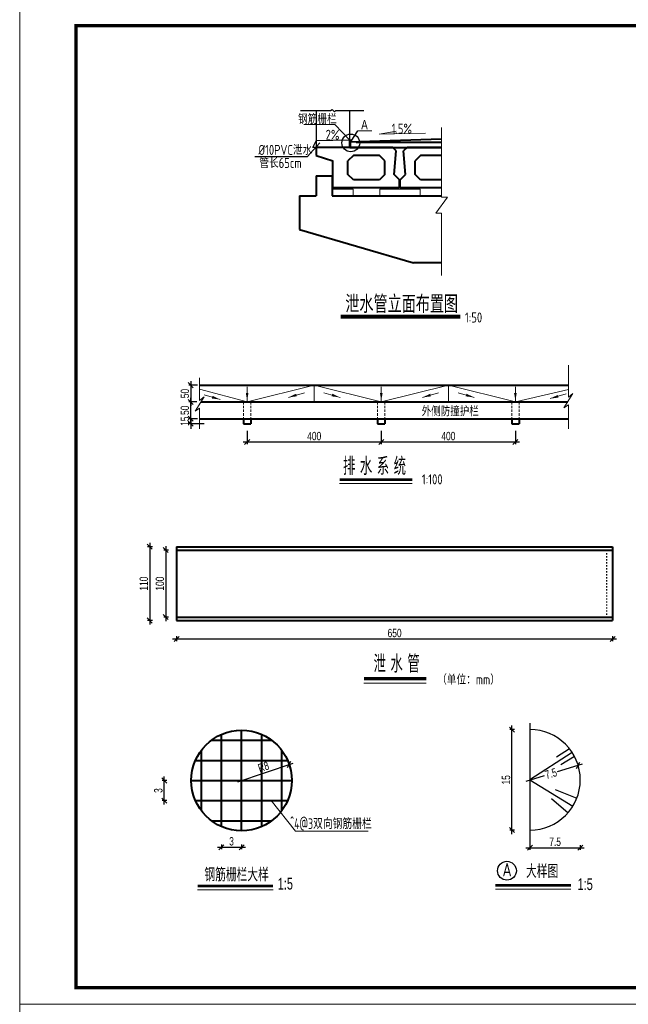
# Model space of a CAD drawing. Header units: inches. Extents: x 112594 to 193184, y 44995 to 116598.
# Tile 116 of 153: x 186820 to 188635, y 72034 to 74972. Entities that reach past the tile are written whole.
import ezdxf
from ezdxf.enums import TextEntityAlignment as Align

# ---------------------------------------------------------------- set-up
doc = ezdxf.new("R2010")
doc.units = ezdxf.units.IN
doc.header["$MEASUREMENT"] = 0
for name, pattern in [('ACAD_ISO03W100', [30, 12, -18]), ('DASHED', [19.05, 12.7, -6.35]), ('DASHED2', [0.375, 0.25, -0.125])]:
    doc.linetypes.add(name, pattern=pattern)
doc.layers.get('0').update_dxf_attribs({"lineweight": 15})
for name, color, linetype, lineweight in [('0标注', 6, 'Continuous', 18), ('0粗线', 1, 'Continuous', 40), ('0轮廓虚线', 2, 'DASHED2', 15), ('BM1', 7, 'Continuous', 15), ('文字', 7, 'Continuous', 20), ('标注', 7, 'Continuous', 18), ('粗线', 1, 'Continuous', 40), ('虚线', 2, 'ACAD_ISO03W100', 25), ('轮廓线', 1, 'Continuous', 40)]:
    doc.layers.add(name, color=color, linetype=linetype, lineweight=lineweight)
for name, color, linetype in [('尺寸', 7, 'Continuous'), ('粗线-可见轮廓线、钢筋、结构分缝线、材料分界线、断层线、岩性分界线', 1, 'Continuous'), ('细线-尺寸线和尺寸界限、剖面线、示坡线、重合剖面的轮廓线、钢筋图的构件轮廓线、表格中分隔线、引出线', 7, 'Continuous')]:
    doc.layers.add(name, color=color, linetype=linetype)
doc.styles.add('hz-e', font='hztxt_e.shx', dxfattribs={"width": 0.75, "bigfont": 'hztxt.shx'})
doc.styles.add('HZTXT', font='tssdeng.shx', dxfattribs={"width": 0.75, "bigfont": 'hztxt.shx'})
doc.dimstyles.new('1比100', dxfattribs={"dimtxt": 25, "dimasz": 15, "dimexe": 6.25, "dimexo": 6.25, "dimgap": 5, "dimtad": 1, "dimdec": 0, "dimzin": 0, "dimdsep": 46, "dimtxsty": 'hz-e', "dimblk": 'OBLIQUE', "dimcen": 0, "dimdle": 12, "dimclrd": 4, "dimclre": 4, "dimclrt": 4, "dimadec": 0, "dimazin": 0, "dimtfac": 0.05, "dimtdec": 0, "dimtix": 1, "dimtmove": 2, "dimatfit": 0, "dimfxl": 8, "dimfxlon": 1, "dimtolj": 1, "dimtzin": 0, "dimarcsym": 0})
doc.dimstyles.new('1比5', dxfattribs={"dimtxt": 25, "dimasz": 15, "dimexe": 6.25, "dimexo": 6.25, "dimgap": 5, "dimtad": 1, "dimdec": 0, "dimlfac": 0.05, "dimzin": 0, "dimdsep": 46, "dimtxsty": 'hz-e', "dimblk": 'OBLIQUE', "dimcen": 0, "dimdle": 12, "dimclrd": 4, "dimclre": 4, "dimclrt": 6, "dimadec": 0, "dimazin": 0, "dimtfac": 0.05, "dimtdec": 0, "dimtix": 1, "dimtmove": 2, "dimatfit": 0, "dimfxl": 8, "dimfxlon": 1, "dimtolj": 1, "dimtzin": 0, "dimarcsym": 0})
doc.dimstyles.new('1比50', dxfattribs={"dimtxt": 25, "dimasz": 15, "dimexe": 6.25, "dimexo": 6.25, "dimgap": 5, "dimtad": 1, "dimdec": 0, "dimlfac": 0.5, "dimzin": 0, "dimdsep": 46, "dimtxsty": 'hz-e', "dimblk": 'OBLIQUE', "dimcen": 0, "dimdle": 12, "dimclrd": 2, "dimclre": 2, "dimclrt": 2, "dimadec": 0, "dimazin": 0, "dimtfac": 0.05, "dimtdec": 0, "dimtix": 1, "dimtmove": 2, "dimatfit": 0, "dimfxl": 8, "dimfxlon": 1, "dimtolj": 1, "dimtzin": 0, "dimarcsym": 0})

# ---------------------------------------------------------------- blocks, each defined once
blk = doc.blocks.new('_Oblique')
at = {"color": 0, "linetype": 'ByBlock', "lineweight": -2}
blk.add_line((-0.5, -0.5), (0.5, 0.5), dxfattribs=at)
blk = doc.blocks.new('*D2047')
at = {"layer": '标注', "color": 2, "lineweight": -2}
for p, q in [((187275.8, 73124.6), (188599.8, 73124.6)), ((187287.8, 73132.6), (187287.8, 73118.3)), ((188587.8, 73132.6), (188587.8, 73118.3))]:
    blk.add_line(p, q, dxfattribs=at)
at = {"layer": '标注', "color": 2, "lineweight": -2, "xscale": 15, "yscale": 15, "zscale": 15, "rotation": 180}
blk.add_blockref('_Oblique', (187287.8, 73124.6), dxfattribs=at)
at = {"layer": '标注', "color": 2, "lineweight": -2, "xscale": 15, "yscale": 15, "zscale": 15}
blk.add_blockref('_Oblique', (188587.8, 73124.6), dxfattribs=at)
at = {"layer": '标注', "color": 2, "insert": (187937.8, 73142.1), "char_height": 25, "attachment_point": 5, "style": 'hz-e'}
blk.add_mtext('\\A1;650', dxfattribs=at)
blk = doc.blocks.new('*D1559')
at = {"layer": '标注', "color": 2, "lineweight": -2}
for p, q in [((187215.5, 73399.6), (187201.3, 73399.6)), ((187207.5, 73411.6), (187207.5, 73167.6)), ((187215.5, 73179.6), (187201.3, 73179.6))]:
    blk.add_line(p, q, dxfattribs=at)
at = {"layer": '标注', "color": 2, "lineweight": -2, "xscale": 15, "yscale": 15, "zscale": 15}
for p, rotation in [((187207.5, 73399.6), 90), ((187207.5, 73179.6), 270)]:
    blk.add_blockref('_Oblique', p, dxfattribs=dict(at, rotation=rotation))
at = {"layer": '标注', "color": 2, "insert": (187190, 73289.6), "char_height": 25, "attachment_point": 5, "rotation": 90, "style": 'hz-e'}
blk.add_mtext('\\A1;110', dxfattribs=at)
blk = doc.blocks.new('*D2048')
at = {"layer": '标注', "color": 2, "lineweight": -2}
for p, q in [((187263.5, 73389.6), (187249.2, 73389.6)), ((187255.5, 73401.6), (187255.5, 73177.6)), ((187263.5, 73189.6), (187249.2, 73189.6))]:
    blk.add_line(p, q, dxfattribs=at)
at = {"layer": '标注', "color": 2, "lineweight": -2, "xscale": 15, "yscale": 15, "zscale": 15}
for p, rotation in [((187255.5, 73389.6), 90), ((187255.5, 73189.6), 270)]:
    blk.add_blockref('_Oblique', p, dxfattribs=dict(at, rotation=rotation))
at = {"layer": '标注', "color": 2, "insert": (187238, 73289.6), "char_height": 25, "attachment_point": 5, "rotation": 90, "style": 'hz-e'}
blk.add_mtext('\\A1;100', dxfattribs=at)
blk = doc.blocks.new('*D1560')
at = {"layer": '0标注', "color": 4, "lineweight": -2}
for p, q in [((187330, 73781.7), (187330, 73796.7)), ((187348, 73781.7), (187323.8, 73781.7)), ((187370, 73766.7), (187323.8, 73766.7)), ((187330, 73781.7), (187330, 73766.7)), ((187330, 73766.7), (187330, 73751.7))]:
    blk.add_line(p, q, dxfattribs=at)
at = {"layer": '0标注', "color": 4, "lineweight": -2, "xscale": 15, "yscale": 15, "zscale": 15}
for p, rotation in [((187330, 73781.7), 270), ((187330, 73766.7), 90)]:
    blk.add_blockref('_Oblique', p, dxfattribs=dict(at, rotation=rotation))
at = {"layer": '0标注', "color": 4, "insert": (187312.5, 73774.2), "char_height": 25, "attachment_point": 5, "rotation": 90, "style": 'hz-e'}
blk.add_mtext('\\A1;15', dxfattribs=at)
blk = doc.blocks.new('*D1561')
at = {"layer": '0标注', "color": 4, "lineweight": -2}
for p, q in [((187330, 73893.7), (187330, 73819.7)), ((187350.2, 73881.7), (187323.8, 73881.7)), ((187348, 73831.7), (187323.8, 73831.7))]:
    blk.add_line(p, q, dxfattribs=at)
at = {"layer": '0标注', "color": 4, "lineweight": -2, "xscale": 15, "yscale": 15, "zscale": 15}
for p, rotation in [((187330, 73881.7), 90), ((187330, 73831.7), 270)]:
    blk.add_blockref('_Oblique', p, dxfattribs=dict(at, rotation=rotation))
at = {"layer": '0标注', "color": 4, "insert": (187312.5, 73856.7), "char_height": 25, "attachment_point": 5, "rotation": 90, "style": 'hz-e'}
blk.add_mtext('\\A1;50', dxfattribs=at)
blk = doc.blocks.new('*D1562')
at = {"layer": '0标注', "color": 4, "lineweight": -2}
for p, q in [((187348, 73831.7), (187323.8, 73831.7)), ((187330, 73769.7), (187330, 73843.7)), ((187350.2, 73781.7), (187323.8, 73781.7))]:
    blk.add_line(p, q, dxfattribs=at)
at = {"layer": '0标注', "color": 4, "lineweight": -2, "xscale": 15, "yscale": 15, "zscale": 15}
for p, rotation in [((187330, 73831.7), 90), ((187330, 73781.7), 270)]:
    blk.add_blockref('_Oblique', p, dxfattribs=dict(at, rotation=rotation))
at = {"layer": '0标注', "color": 4, "insert": (187312.5, 73806.7), "char_height": 25, "attachment_point": 5, "rotation": 90, "style": 'hz-e'}
blk.add_mtext('\\A1;50', dxfattribs=at)
blk = doc.blocks.new('*D1498')
at = {"layer": '0标注', "color": 4, "lineweight": -2}
for p, q in [((187498.1, 73745.5), (187498.1, 73706)), ((187898.1, 73745.5), (187898.1, 73706)), ((187486.1, 73712.2), (187910.1, 73712.2))]:
    blk.add_line(p, q, dxfattribs=at)
at = {"layer": '0标注', "color": 4, "lineweight": -2, "xscale": 15, "yscale": 15, "zscale": 15, "rotation": 180}
blk.add_blockref('_Oblique', (187498.1, 73712.2), dxfattribs=at)
at = {"layer": '0标注', "color": 4, "lineweight": -2, "xscale": 15, "yscale": 15, "zscale": 15}
blk.add_blockref('_Oblique', (187898.1, 73712.2), dxfattribs=at)
at = {"layer": '0标注', "color": 4, "insert": (187698.1, 73729.7), "char_height": 25, "attachment_point": 5, "style": 'hz-e'}
blk.add_mtext('\\A1;400', dxfattribs=at)
blk = doc.blocks.new('*D1499')
at = {"layer": '0标注', "color": 4, "lineweight": -2}
for p, q in [((187898.1, 73745.5), (187898.1, 73706)), ((188298.1, 73745.5), (188298.1, 73706)), ((187886.1, 73712.2), (188310.1, 73712.2))]:
    blk.add_line(p, q, dxfattribs=at)
at = {"layer": '0标注', "color": 4, "lineweight": -2, "xscale": 15, "yscale": 15, "zscale": 15, "rotation": 180}
blk.add_blockref('_Oblique', (187898.1, 73712.2), dxfattribs=at)
at = {"layer": '0标注', "color": 4, "lineweight": -2, "xscale": 15, "yscale": 15, "zscale": 15}
blk.add_blockref('_Oblique', (188298.1, 73712.2), dxfattribs=at)
at = {"layer": '0标注', "color": 4, "insert": (188098.1, 73729.7), "char_height": 25, "attachment_point": 5, "style": 'hz-e'}
blk.add_mtext('\\A1;400', dxfattribs=at)
blk = doc.blocks.new('*D1568')
at = {"color": 4, "lineweight": -2}
for p, q in [((188496.7, 72750.5), (188423.1, 72728.5)), ((188330, 72700.7), (188385.2, 72717.2))]:
    blk.add_line(p, q, dxfattribs=at)
at = {"color": 4, "lineweight": -2, "xscale": 15, "yscale": 15, "zscale": 15, "rotation": 16.61896922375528}
blk.add_blockref('_Oblique', (188485.2, 72747.1), dxfattribs=at)
at = {"color": 6, "insert": (188404.1, 72722.9), "char_height": 25, "attachment_point": 5, "rotation": 16.619, "style": 'hz-e'}
blk.add_mtext('\\A1;7.5', dxfattribs=at)
blk = doc.blocks.new('*D1569')
at = {"color": 4, "lineweight": -2}
for p, q in [((188329.5, 72501.7), (188503.5, 72501.7)), ((188341.5, 72509.7), (188341.5, 72495.5)), ((188491.5, 72509.7), (188491.5, 72495.5))]:
    blk.add_line(p, q, dxfattribs=at)
at = {"color": 4, "lineweight": -2, "xscale": 15, "yscale": 15, "zscale": 15, "rotation": 180}
blk.add_blockref('_Oblique', (188341.5, 72501.7), dxfattribs=at)
at = {"color": 4, "lineweight": -2, "xscale": 15, "yscale": 15, "zscale": 15}
blk.add_blockref('_Oblique', (188491.5, 72501.7), dxfattribs=at)
at = {"color": 6, "insert": (188416.5, 72519.2), "char_height": 25, "attachment_point": 5, "style": 'hz-e'}
blk.add_mtext('\\A1;7.5', dxfattribs=at)
blk = doc.blocks.new('*D1570')
at = {"color": 4, "lineweight": -2}
for p, q in [((188295.6, 72854.2), (188281.4, 72854.2)), ((188287.6, 72542.2), (188287.6, 72866.2)), ((188295.6, 72554.2), (188281.4, 72554.2))]:
    blk.add_line(p, q, dxfattribs=at)
at = {"color": 4, "lineweight": -2, "xscale": 15, "yscale": 15, "zscale": 15}
for p, rotation in [((188287.6, 72854.2), 90), ((188287.6, 72554.2), 270)]:
    blk.add_blockref('_Oblique', p, dxfattribs=dict(at, rotation=rotation))
at = {"color": 6, "insert": (188270.1, 72704.2), "char_height": 25, "attachment_point": 5, "rotation": 90, "style": 'hz-e'}
blk.add_mtext('\\A1;15', dxfattribs=at)
blk = doc.blocks.new('*D1571')
at = {"color": 4, "lineweight": -2}
blk.add_line((187470.1, 72698.4), (187634.9, 72754.3), dxfattribs=at)
at = {"color": 4, "lineweight": -2, "xscale": 15, "yscale": 15, "zscale": 15, "rotation": 18.76479015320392}
blk.add_blockref('_Oblique', (187623.5, 72750.5), dxfattribs=at)
at = {"color": 6, "insert": (187546.9, 72742.9), "char_height": 25, "attachment_point": 5, "rotation": 18.7648, "style": 'hz-e'}
blk.add_mtext('\\A1;R8', dxfattribs=at)
blk = doc.blocks.new('*D1572')
at = {"color": 4, "lineweight": -2}
for p, q in [((187250.8, 72630.2), (187250.8, 72714.2)), ((187258.8, 72702.2), (187244.5, 72702.2)), ((187258.8, 72642.2), (187244.5, 72642.2))]:
    blk.add_line(p, q, dxfattribs=at)
at = {"color": 4, "lineweight": -2, "xscale": 15, "yscale": 15, "zscale": 15}
for p, rotation in [((187250.8, 72702.2), 90), ((187250.8, 72642.2), 270)]:
    blk.add_blockref('_Oblique', p, dxfattribs=dict(at, rotation=rotation))
at = {"color": 6, "insert": (187233.3, 72672.2), "char_height": 25, "attachment_point": 5, "rotation": 90, "style": 'hz-e'}
blk.add_mtext('\\A1;3', dxfattribs=at)
blk = doc.blocks.new('*D1573')
at = {"color": 4, "lineweight": -2}
for p, q in [((187409.5, 72503.1), (187493.5, 72503.1)), ((187421.5, 72511.1), (187421.5, 72496.9)), ((187481.5, 72511.1), (187481.5, 72496.9))]:
    blk.add_line(p, q, dxfattribs=at)
at = {"color": 4, "lineweight": -2, "xscale": 15, "yscale": 15, "zscale": 15, "rotation": 180}
blk.add_blockref('_Oblique', (187421.5, 72503.1), dxfattribs=at)
at = {"color": 4, "lineweight": -2, "xscale": 15, "yscale": 15, "zscale": 15}
blk.add_blockref('_Oblique', (187481.5, 72503.1), dxfattribs=at)
at = {"color": 6, "insert": (187451.5, 72520.6), "char_height": 25, "attachment_point": 5, "style": 'hz-e'}
blk.add_mtext('\\A1;3', dxfattribs=at)
blk = doc.blocks.new('10b')
at = {"layer": '轮廓线'}
for p, q in [((-89.5, 110), (-79.5, 120)), ((-79.5, 120), (149.5, 120)), ((149.5, 120), (149.5, 96)), ((-83.5, 40), (-89.5, 110)), ((-55.5, 80), (-39.5, 96)), ((-39.5, 96), (38.5, 96)), ((38.5, 96), (54.5, 80)), ((149.5, 96), (99.5, 80)), ((-55.5, 40), (-55.5, 80)), ((54.5, 40), (54.5, 80)), ((99.5, 0), (99.5, 80)), ((-99.5, 24), (-83.5, 40)), ((-55.5, 40), (-39.5, 24)), ((38.5, 24), (54.5, 40)), ((-99.5, 0), (-99.5, 24)), ((-99.5, 0), (99.5, 0)), ((-39.5, 24), (38.5, 24))]:
    blk.add_line(p, q, dxfattribs=at)

msp = doc.modelspace()

# ---------------------------------------------------------------- hatches: boundary and pattern name
msp.add_hatch(color=256).paths.add_polyline_path([(187891.91613, 74631.06556), (187942.14381, 74639.66824), (187942.26152, 74631.82074)])

# ---------------------------------------------------------------- linework, layer by layer
for p, q in [((186819.76981, 72034.45647), (186819.76981, 75034.75953)), ((187759.85264, 74659.88337), (187667.51596, 74659.88337)), ((187805.75922, 74611.58234), (187759.85264, 74659.88337)), ((188078.03956, 74650.14708), (188078.03956, 74443.01504)), ((187891.91613, 74631.06556), (187942.14381, 74639.66824)), ((188029.83486, 74633.13434), (187891.91613, 74631.06556)), ((188095.77482, 74443.01504), (188060.6266, 74394.84976)), ((188078.03956, 74443.01504), (188095.77482, 74443.01504)), ((188060.6266, 74394.84976), (188078.03956, 74394.84976)), ((188078.03956, 74394.84976), (188078.03956, 74209.35258)), ((188456.33431, 73941.48931), (188456.33431, 73846.13116)), ((187356.47124, 73903.41483), (187356.47124, 73836.35807)), ((187356.47124, 73869.6769), (187498.07544, 73831.71622)), ((187370.02443, 73852.86785), (187418.07128, 73838.84071)), ((187698.07544, 73881.71622), (187498.07544, 73831.71622)), ((187498.07544, 73876.31011), (187498.07544, 73835.34413)), ((187669.07912, 73859.24334), (187621.03226, 73845.2162)), ((187698.07544, 73881.71622), (187898.07544, 73831.71622)), ((187698.07544, 73831.71622), (187698.07544, 73881.71622)), ((187727.07176, 73859.24334), (187775.11861, 73845.2162)), ((188098.07544, 73881.71622), (187898.07544, 73831.71622)), ((187898.07544, 73876.31011), (187898.07544, 73835.34413)), ((188069.07912, 73859.24334), (188021.03226, 73845.2162)), ((188098.07544, 73881.71622), (188298.07544, 73831.71622)), ((188098.07544, 73831.71622), (188098.07544, 73881.71622)), ((188127.07176, 73859.24334), (188175.11861, 73845.2162)), ((188298.07544, 73876.31011), (188298.07544, 73835.34413)), ((188456.33431, 73869.19388), (188298.07544, 73831.71622)), ((188449.39616, 73855.62131), (188401.34931, 73841.59417)), ((188469.72542, 73856.56124), (188442.75434, 73813.68199)), ((188456.33431, 73846.13116), (188469.72542, 73856.56124)), ((187369.86235, 73846.78815), (187342.89127, 73803.9089)), ((187356.47124, 73836.35807), (187369.86235, 73846.78815)), ((187342.89127, 73803.9089), (187356.47124, 73813.49109)), ((187356.47124, 73813.49109), (187356.47124, 73751.71622)), ((188442.75434, 73813.68199), (188456.33431, 73823.26417)), ((188456.33431, 73823.26417), (188456.33431, 73751.2624)), ((187773.63455, 73588.42667), (187990.34467, 73588.42667)), ((187846.38264, 72992.37507), (188032.15101, 72992.37507)), ((187569.44131, 72642.23271), (187642.02494, 72550.61249)), ((187642.02494, 72550.61249), (187859.47737, 72550.61249)), ((186819.76981, 70534.30494), (186819.76981, 72034.45647))]:
    msp.add_line(p, q)
at = {"color": 1}
msp.add_line((187828.53732, 74640.33725), (187869.63659, 74640.33725), dxfattribs=at)
at = {"lineweight": 60}
msp.add_line((187777.14902, 74087.4459), (188132.89491, 74087.4459), dxfattribs=at)
for points, const_width in [([(187804.55259, 74614.91397), (187804.55259, 74591.01328)], 8), ([(187773.63455, 73599.3913), (187990.34467, 73599.3913)], 8), ([(187846.38264, 73006.08086), (188032.15101, 73006.08086)], 10)]:
    msp.add_lwpolyline(points, dxfattribs=dict(const_width=const_width))
for points in [[(187753.80744, 74466.46784), (187813.80744, 74466.46784), (187813.80744, 74446.46784), (187753.80744, 74446.46784)], [(187893.80744, 74466.4602), (188013.80744, 74466.4602), (188013.80744, 74446.4602), (187893.80744, 74446.4602)]]:
    msp.add_lwpolyline(points, close=True)
msp.add_lwpolyline([(187777.60603, 74081.2572), (188132.89491, 74081.2572)])
for points in [[(187498.07544, 73858.51933, 8, 0, 0), (187498.07544, 73835.34413, 0, 0, 0)], [(187645.05569, 73852.22977, 8, 0, 0), (187621.03226, 73845.2162, 0, 0, 0)], [(187751.09519, 73852.22977, 8, 0, 0), (187775.11861, 73845.2162, 0, 0, 0)], [(187898.07544, 73858.51933, 8, 0, 0), (187898.07544, 73835.34413, 0, 0, 0)], [(188045.05569, 73852.22977, 8, 0, 0), (188021.03226, 73845.2162, 0, 0, 0)], [(188151.09519, 73852.22977, 8, 0, 0), (188175.11861, 73845.2162, 0, 0, 0)], [(188298.07544, 73858.51933, 8, 0, 0), (188298.07544, 73835.34413, 0, 0, 0)], [(187394.04786, 73845.85428, 8, 0, 0), (187418.07128, 73838.84071, 0, 0, 0)], [(188425.37274, 73848.60774, 8, 0, 0), (188401.34931, 73841.59417, 0, 0, 0)]]:
    msp.add_lwpolyline(points, format="xyseb")
at = {"layer": '0标注'}
for points in [[(187768.80744, 74470.66784), (187798.80744, 74470.66784), (187798.80744, 74466.46784), (187768.80744, 74466.46784)], [(187907.80744, 74470.6602), (187937.80744, 74470.6602), (187937.80744, 74466.4602), (187907.80744, 74466.4602)], [(187969.80744, 74470.6602), (187999.80744, 74470.6602), (187999.80744, 74466.4602), (187969.80744, 74466.4602)]]:
    msp.add_lwpolyline(points, close=True, dxfattribs=at)
at = {"layer": '0粗线'}
for p, q in [((188078.03956, 74615.94261), (187802.70058, 74606.67651)), ((187804.30744, 74590.6602), (188078.03956, 74590.6602)), ((187823.61201, 74607.00797), (188078.03956, 74606.82139)), ((187703.80744, 74506.4602), (187703.80744, 74446.4602)), ((187653.80744, 74446.4602), (187653.80744, 74346.4602)), ((187653.80744, 74346.4602), (187993.80744, 74246.4602)), ((188078.03956, 74246.4602), (187993.80744, 74246.4602)), ((187287.76255, 73399.56831), (188587.76255, 73399.56831)), ((187287.76255, 73389.56831), (188587.76255, 73389.56831))]:
    msp.add_line(p, q, dxfattribs=at)
at = {"layer": '0粗线', "lineweight": 40}
for p, q in [((187703.80744, 74506.4602), (187751.80744, 74506.4602)), ((187751.80744, 74506.4602), (187751.80744, 74446.4602)), ((187653.80744, 74446.4602), (187703.80744, 74446.4602)), ((187751.80744, 74446.4602), (188078.03956, 74446.4602))]:
    msp.add_line(p, q, dxfattribs=at)
at = {"layer": '0轮廓虚线', "ltscale": 30}
for p, q in [((187487.07544, 73831.71622), (187487.07544, 73781.71622)), ((187509.07544, 73831.71622), (187509.07544, 73781.71622)), ((187887.07544, 73831.71622), (187887.07544, 73781.71622)), ((187909.07544, 73831.71622), (187909.07544, 73781.71622)), ((188287.07544, 73831.71622), (188287.07544, 73781.71622)), ((188309.07544, 73831.71622), (188309.07544, 73781.71622))]:
    msp.add_line(p, q, dxfattribs=at)
at = {"layer": 'BM1', "linetype": 'Continuous'}
msp.add_line((191062.59813, 72034.45647), (186819.76981, 72034.45647), dxfattribs=at)
at = {"layer": 'BM1', "color": 0, "linetype": 'Continuous', "const_width": 9.99898}
msp.add_lwpolyline([(186987.61391, 72084.45137), (186987.61391, 74954.45854), (191012.60324, 74954.45854), (191012.60324, 72084.45137)], close=True, dxfattribs=at)
at = {"layer": '尺寸', "color": 2, "ltscale": 40}
for p, q in [((187808.65273, 74610.11089), (187828.53732, 74640.33725)), ((188341.51243, 72873.70814), (188341.51243, 72507.5745)), ((188459.52358, 72796.74764), (188421.0285, 72771.50968)), ((188467.54118, 72785.49859), (188341.51243, 72704.15516)), ((188474.56095, 72773.42342), (188433.36865, 72748.55358)), ((188341.51243, 72704.15516), (188469.60047, 72626.09458)), ((188405.49769, 72648.95982), (188455.09263, 72606.17793)), ((188416.9467, 72674.89096), (188481.35777, 72649.90314))]:
    msp.add_line(p, q, dxfattribs=at)
for centre, radius in [((187807.11873, 74604.46803), 26.52365), ((188272.89866, 72433.11155), 28.07286)]:
    msp.add_circle(centre, radius, dxfattribs=at)
msp.add_arc((188341.51243, 72704.15516), 150, 270, 90, dxfattribs=at)
at = {"layer": '标注'}
for p, q in [((187350.40577, 72376.11831), (187575.55892, 72376.11831)), ((188238.41708, 72378.00475), (188463.57023, 72378.00475))]:
    msp.add_line(p, q, dxfattribs=at)
at = {"layer": '标注', "const_width": 8}
for points in [[(187350.40577, 72387.08294), (187575.55892, 72387.08294)], [(188238.41708, 72388.96938), (188463.57023, 72388.96938)]]:
    msp.add_lwpolyline(points, dxfattribs=at)
at = {"layer": '粗线'}
for p, q in [((187356.47124, 73881.71622), (188456.33431, 73881.71622)), ((187360.3821, 73831.71622), (188454.09788, 73831.71622)), ((187356.47124, 73781.71622), (188456.33431, 73781.71622)), ((187487.07544, 73781.71622), (187487.07544, 73766.71622)), ((187487.07544, 73766.71622), (187509.07544, 73766.71622)), ((187509.07544, 73781.71622), (187509.07544, 73766.71622)), ((187887.07544, 73781.71622), (187887.07544, 73766.71622)), ((187887.07544, 73766.71622), (187909.07544, 73766.71622)), ((187909.07544, 73781.71622), (187909.07544, 73766.71622)), ((188287.07544, 73781.71622), (188287.07544, 73766.71622)), ((188287.07544, 73766.71622), (188309.07544, 73766.71622)), ((188309.07544, 73781.71622), (188309.07544, 73766.71622)), ((187287.76255, 73399.56831), (187287.76255, 73179.56831)), ((188587.76255, 73399.56831), (188587.76255, 73179.56831)), ((187287.76255, 73189.56831), (188587.76255, 73189.56831)), ((187287.76255, 73179.56831), (188587.76255, 73179.56831)), ((187421.499, 72564.75544), (187421.499, 72839.70998)), ((187481.499, 72552.23271), (187481.499, 72852.23271)), ((187541.499, 72564.75544), (187541.499, 72839.70998)), ((187391.499, 72822.23271), (187571.499, 72822.23271)), ((187361.499, 72612.23271), (187361.499, 72792.23271)), ((187601.499, 72612.23271), (187601.499, 72792.23271)), ((187344.02173, 72762.23271), (187618.97627, 72762.23271)), ((187331.499, 72702.23271), (187631.499, 72702.23271)), ((187344.02173, 72642.23271), (187618.97627, 72642.23271)), ((187391.499, 72582.23271), (187571.499, 72582.23271))]:
    msp.add_line(p, q, dxfattribs=at)
msp.add_circle((187481.499, 72702.23271), 150, dxfattribs=at)
at = {"layer": '粗线-可见轮廓线、钢筋、结构分缝线、材料分界线、断层线、岩性分界线', "linetype": 'DASHED', "ltscale": 40}
for p, q in [((187694.20936, 74590.46788), (187703.80744, 74610.66384)), ((187803.78744, 74612.66344), (187703.80744, 74610.66384)), ((187804.18736, 74592.66744), (187704.20736, 74590.66784))]:
    msp.add_line(p, q, dxfattribs=at)
at = {"layer": '粗线-可见轮廓线、钢筋、结构分缝线、材料分界线、断层线、岩性分界线'}
msp.add_line((187704.20736, 74590.66784), (187694.20936, 74590.46788), dxfattribs=at)
at = {"layer": '细线-尺寸线和尺寸界限、剖面线、示坡线、重合剖面的轮廓线、钢筋图的构件轮廓线、表格中分隔线、引出线'}
for p, q in [((187657.41973, 74701.56753), (187746.21273, 74701.56753)), ((187746.21273, 74701.56753), (187751.7058, 74704.05188)), ((187751.7058, 74704.05188), (187758.4673, 74696.97827)), ((187758.4673, 74696.97827), (187762.16644, 74701.56753)), ((187762.16644, 74701.56753), (187846.1117, 74701.56753)), ((187804.18736, 74592.66744), (187804.18736, 74701.56753)), ((187714.77991, 74604.91765), (187677.13922, 74562.54051)), ((187677.13922, 74562.54051), (187521.05503, 74562.54051))]:
    msp.add_line(p, q, dxfattribs=at)
msp.add_lwpolyline([(187703.80744, 74701.56753), (187703.80744, 74592.66384)], dxfattribs=at)
at = {"layer": '虚线', "ltscale": 0.3}
msp.add_line((188570.2462, 73389.56831), (188570.2462, 73189.56831), dxfattribs=at)
at = {"layer": '轮廓线'}
for p, q in [((187974.80744, 74590.6602), (187964.80744, 74580.6602)), ((188078.03956, 74590.6602), (187974.80744, 74590.6602)), ((187970.80744, 74510.6602), (187964.80744, 74580.6602)), ((188014.80744, 74566.6602), (187998.80744, 74550.6602)), ((188078.03956, 74566.6602), (188014.80744, 74566.6602)), ((187998.80744, 74510.6602), (187998.80744, 74550.6602)), ((187954.80744, 74494.6602), (187970.80744, 74510.6602)), ((188014.80744, 74494.6602), (187998.80744, 74510.6602)), ((187954.80744, 74470.6602), (187954.80744, 74494.6602)), ((188078.03956, 74470.6602), (187954.80744, 74470.6602)), ((188078.03956, 74494.6602), (188014.80744, 74494.6602))]:
    msp.add_line(p, q, dxfattribs=at)

# ---------------------------------------------------------------- block references
at = {"xscale": -1}
msp.add_blockref('10b', (187853.30744, 74470.66784), dxfattribs=at)

# ---------------------------------------------------------------- texts
for s, height, style, width, p in [('泄水管立面布置图', 52.5, 'hz-e', 0.8, (187791.02123, 74097.10444)), ('1:50', 30, 'HZTXT', 0.8, (188147.75349, 74068.58864)), ('排 水 系 统', 52.5, 'hz-e', 0.7, (187783.98387, 73613.49287)), ('1:100', 30, 'HZTXT', 0.8, (188019.16694, 73585.70976)), ('泄 水 管', 52.5, 'hz-e', 0.7, (187875.2138, 73023.70782)), ('（单位：mm）', 30, 'HZTXT', 0.8, (188064.7616, 72988.51302)), ('钢筋栅栏大样', 40, 'HZTXT', 0.8, (187370.65521, 72401.18451)), ('大样图', 40, 'HZTXT', 0.8, (188329.80419, 72411.15856))]:
    msp.add_text(s, height=height, dxfattribs=dict(style=style, width=width)).set_placement(p)
at = {"layer": '文字'}
for s, height, style, width, p in [('A', 40, 'HZTXT', 0.8, (188259.50009, 72416.2958)), ('1:5', 35, 'hz-e', 0.7, (187589.21123, 72376.87886)), ('1:5', 35, 'hz-e', 0.7, (188483.37547, 72375.2736))]:
    msp.add_text(s, height=height, dxfattribs=dict(at, style=style, width=width)).set_placement(p)
at = {"layer": '标注', "style": 'HZTXT'}
for s, height, width, p in [('钢筋栅栏', 30, 0.8, (187707.45552, 74660.89462)), ('^ 4@3双向钢筋栅栏', 32, 0.7, (187747.83844, 72557.47333))]:
    msp.add_text(s, height=height, dxfattribs=dict(at, width=width)).set_placement(p, align=Align.CENTER)
for s, width, p in [('1.5%%%', 0.8, (187929.19721, 74631.97995)), ('2%%%', 0.8, (187732.143, 74613.69626)), ('%%C10PVC泄水', 0.8, (187531.74329, 74568.598)), ('管长65cm', 0.8, (187534.53353, 74529.73488)), ('外侧防撞护栏', 0.7, (188018.72019, 73789.06686))]:
    msp.add_text(s, height=30, dxfattribs=dict(at, width=width)).set_placement(p)
at = {"layer": '标注', "insert": (187838.21679, 74672.79618), "char_height": 28, "width": 168.7457479, "attachment_point": 1, "style": 'HZTXT'}
msp.add_mtext('{\\fArial|b0|i0|c0|p32;A}', dxfattribs=at)

# ---------------------------------------------------------------- dimensions: what is measured, and where the dimension line sits
dim = msp.add_linear_dim(base=(188287.61779, 72854.15516), p1=(188341.51243, 72554.15516), p2=(188341.51243, 72854.15516), angle=90, text='15', dimstyle='1比5')
dim.commit()
dim.dimension.update_dxf_attribs({"geometry": '*D1570', "text_midpoint": (188270.11779, 72704.15516)})
dim = msp.add_radius_dim(center=(187481.4990014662, 72702.2327072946), mpoint=(187623.5260698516, 72750.4852911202), dimstyle='1比5')
dim.commit()
dim.dimension.update_dxf_attribs({"geometry": '*D1571', "text_midpoint": (187546.8830675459, 72742.9288238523)})
dim = msp.add_radius_dim(center=(188341.51243, 72704.15516), mpoint=(188485.24662, 72747.056), text='7.5', dimstyle='1比5')
dim.commit()
dim.dimension.update_dxf_attribs({"geometry": '*D1568', "text_midpoint": (188404.14742, 72722.85004), "dimtype": 164})
dim = msp.add_linear_dim(base=(187250.79092, 72702.23271), p1=(187304.46974, 72642.23271), p2=(187304.46974, 72702.23271), angle=90, dimstyle='1比5')
dim.commit()
dim.dimension.update_dxf_attribs({"geometry": '*D1572', "text_midpoint": (187233.29092, 72672.23271)})
dim = msp.add_linear_dim(base=(188491.51243, 72501.70124), p1=(188341.51243, 72661.04282), p2=(188491.51243, 72661.04282), text='7.5', dimstyle='1比5', override={"dimtxt": 25})
dim.commit()
dim.dimension.update_dxf_attribs({"geometry": '*D1569', "text_midpoint": (188416.51243, 72519.20124)})
dim = msp.add_linear_dim(base=(187481.499, 72503.13786), p1=(187421.499, 72542.10808), p2=(187481.499, 72542.10808), dimstyle='1比5')
dim.commit()
dim.dimension.update_dxf_attribs({"geometry": '*D1573', "text_midpoint": (187451.499, 72520.63786)})
at = {"layer": '0标注'}
for base, p1, p2, angle, picture, middle in [((187330.0271, 73831.71622), (187356.47124, 73881.71622), (187354.25475, 73831.71622), 90, '*D1561', (187312.5271, 73856.71622)), ((187330.0271, 73831.71622), (187356.47124, 73781.71622), (187354.25475, 73831.71622), 270, '*D1562', (187312.5271, 73806.71622)), ((187330.0271, 73766.71622), (187354.25475, 73781.71622), (187487.07544, 73766.71622), 90, '*D1560', (187312.5271, 73774.21622))]:
    dim = msp.add_linear_dim(base=base, p1=p1, p2=p2, angle=angle, dimstyle='1比100', override={"dimfxl": 40}, dxfattribs=at)
    dim.commit()
    dim.dimension.update_dxf_attribs({"geometry": picture, "text_midpoint": middle})
for base, p1, p2, override, picture, middle in [((187898.07544, 73712.22575), (187498.07544, 73751.71622), (187898.07544, 73751.71622), {"dimfxl": 40}, '*D1498', (187698.07544, 73729.72575)), ((188298.07544, 73712.22575), (187898.07544, 73751.71622), (188298.07544, 73751.71622), {"dimtxt": 25, "dimfxl": 40}, '*D1499', (188098.07544, 73729.72575))]:
    dim = msp.add_linear_dim(base=base, p1=p1, p2=p2, dimstyle='1比100', override=override, dxfattribs=at)
    dim.commit()
    dim.dimension.update_dxf_attribs({"geometry": picture, "text_midpoint": middle})
at = {"layer": '标注'}
dim = msp.add_linear_dim(base=(187207.52734, 73179.56831), p1=(187239.80432, 73399.56831), p2=(187239.80432, 73179.56831), angle=90, dimstyle='1比50', dxfattribs=at)
dim.commit()
dim.dimension.update_dxf_attribs({"geometry": '*D1559', "text_midpoint": (187190.02734, 73289.56831)})
dim = msp.add_linear_dim(base=(187255.48557, 73189.56831), p1=(187287.76255, 73389.56831), p2=(187287.76255, 73189.56831), angle=90, dimstyle='1比50', override={"dimtxt": 25}, dxfattribs=at)
dim.commit()
dim.dimension.update_dxf_attribs({"geometry": '*D2048', "text_midpoint": (187237.98557, 73289.56831)})
dim = msp.add_linear_dim(base=(188587.76255, 73124.56974), p1=(187287.76255, 73179.56831), p2=(188587.76255, 73179.56831), dimstyle='1比50', dxfattribs=at)
dim.commit()
dim.dimension.update_dxf_attribs({"geometry": '*D2047', "text_midpoint": (187937.76255, 73142.06974)})

doc.saveas('drawing.dxf')
